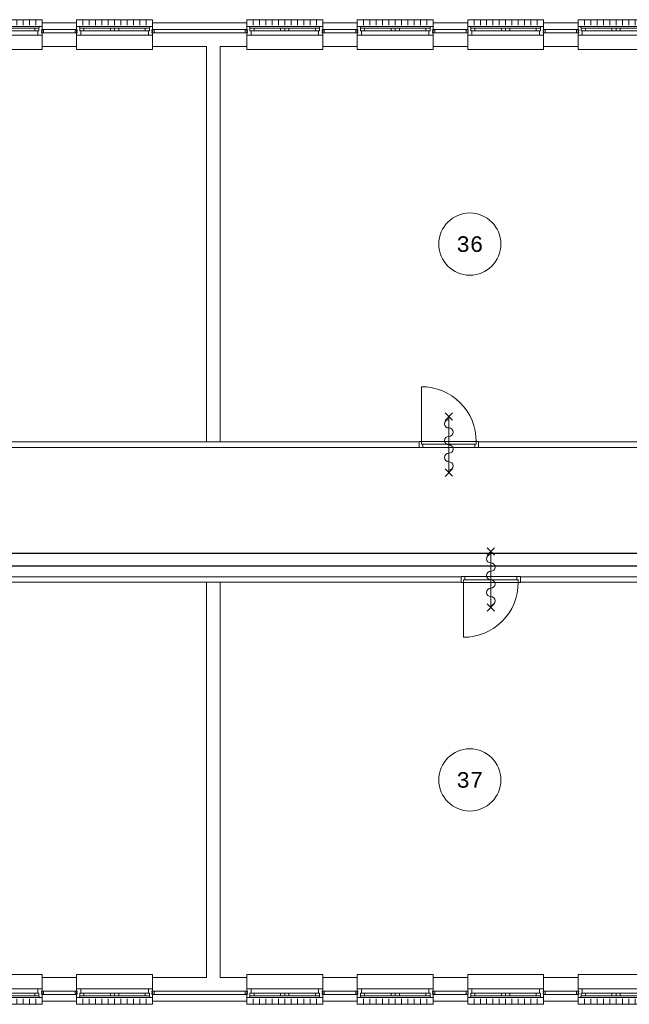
# Model space of a CAD drawing. Header units: millimetres. Extents: x 3141 to 84138, y 13023 to 41651.
# Tile 7 of 10: x 52936 to 62734, y 19224 to 35059. Entities that reach past the tile are written whole.
import ezdxf
from ezdxf.enums import TextEntityAlignment as Align
from ezdxf.xclip import XClip

# ---------------------------------------------------------------- set-up
doc = ezdxf.new("R2010")
doc.units = ezdxf.units.MM
doc.header["$LTSCALE"] = 50
doc.header["$XCLIPFRAME"] = 0
doc.layers.get('0').update_dxf_attribs({"linetype": 'CONTINUOUS'})
for name, color, linetype in [('EL6131--_KG', 3, 'CONTINUOUS'), ('Xref', 8, 'CONTINUOUS'), ('Xref-1e26$0$AL$1A---_ALGEMEEN', 8, 'CONTINUOUS'), ('Xref-1e26$0$AT$1A---_TEKST050', 8, 'CONTINUOUS')]:
    doc.layers.add(name, color=color, linetype=linetype)
doc.styles.add('Xref-1e26$0$MONOTXT', font='MONOTXT')

# ---------------------------------------------------------------- blocks, each defined once
blk = doc.blocks.new('*O40')
at = {"layer": 'Xref-1e26$0$AL$1A---_ALGEMEEN', "color": 0, "linetype": 'Continuous', "lineweight": 0}
for p, q in [((-543, 9), (543, 9)), ((-565.5, -130), (565.5, -130)), ((-508.33, -240), (-508.33, -150)), ((-493, -63), (-67, -63)), ((-493, -106), (-67, -106)), ((-406.66, -240), (-406.66, -150)), ((-305, -240), (-305, -150)), ((-203.33, -240), (-203.33, -150)), ((-101.66, -240), (-101.66, -150)), ((0, -240), (0, -150)), ((67, -63), (493, -63)), ((67, -106), (493, -106)), ((101.66, -240), (101.66, -150)), ((203.33, -240), (203.33, -150)), ((305, -240), (305, -150)), ((406.66, -240), (406.66, -150)), ((508.33, -240), (508.33, -150))]:
    blk.add_line(p, q, dxfattribs=at)
for points in [[(-610, 190), (-610, 240), (610, 240), (610, 190)], [(-610, -190), (-610, -240), (610, -240), (610, -190)]]:
    blk.add_lwpolyline(points, dxfattribs=at)
for points in [[(-610, 9), (-545.15, 9), (-543, 6.86), (-543, -63), (-560, -63), (-560, -114), (-565.5, -114), (-565.5, -127.78), (-567.72, -130), (-610, -130), (-610, -76), (-601, -76), (-601, -60), (-610, -60), (-610, -46), (-601, -46), (-601, -30), (-610, -30)], [(610, 9), (545.15, 9), (543, 6.86), (543, -63), (560, -63), (560, -114), (565.5, -114), (565.5, -127.78), (567.72, -130), (610, -130), (610, -76), (601, -76), (601, -60), (610, -60), (610, -46), (601, -46), (601, -30), (610, -30)], [(-635, -30), (-601, -30), (-601, -46), (-610, -46), (-610, -60), (-601, -60), (-601, -76), (-635, -76)], [(-560, -106), (-493, -106), (-493, -63), (-560, -63)], [(-67, -106), (0, -106), (0, -63), (-67, -63)], [(67, -106), (0, -106), (0, -63), (67, -63)], [(560, -106), (493, -106), (493, -63), (560, -63)], [(635, -30), (601, -30), (601, -46), (610, -46), (610, -60), (601, -60), (601, -76), (635, -76)]]:
    blk.add_lwpolyline(points, close=True, dxfattribs=at)
blk = doc.blocks.new('*O41')
at = {"layer": 'Xref-1e26$0$AL$1A---_ALGEMEEN', "color": 0, "linetype": 'Continuous', "lineweight": 0}
for p, q in [((-543, 9), (543, 9)), ((-565.5, -130), (565.5, -130)), ((-508.33, -240), (-508.33, -150)), ((-493, -63), (-67, -63)), ((-493, -106), (-67, -106)), ((-406.66, -240), (-406.66, -150)), ((-305, -240), (-305, -150)), ((-203.33, -240), (-203.33, -150)), ((-101.66, -240), (-101.66, -150)), ((0, -240), (0, -150)), ((67, -63), (493, -63)), ((67, -106), (493, -106)), ((101.66, -240), (101.66, -150)), ((203.33, -240), (203.33, -150)), ((305, -240), (305, -150)), ((406.66, -240), (406.66, -150)), ((508.33, -240), (508.33, -150))]:
    blk.add_line(p, q, dxfattribs=at)
for points in [[(-610, 190), (-610, 240), (610, 240), (610, 190)], [(-610, -190), (-610, -240), (610, -240), (610, -190)]]:
    blk.add_lwpolyline(points, dxfattribs=at)
for points in [[(-610, 9), (-545.15, 9), (-543, 6.86), (-543, -63), (-560, -63), (-560, -114), (-565.5, -114), (-565.5, -127.78), (-567.72, -130), (-610, -130), (-610, -76), (-601, -76), (-601, -60), (-610, -60), (-610, -46), (-601, -46), (-601, -30), (-610, -30)], [(610, 9), (545.15, 9), (543, 6.86), (543, -63), (560, -63), (560, -114), (565.5, -114), (565.5, -127.78), (567.72, -130), (610, -130), (610, -76), (601, -76), (601, -60), (610, -60), (610, -46), (601, -46), (601, -30), (610, -30)], [(-635, -30), (-601, -30), (-601, -46), (-610, -46), (-610, -60), (-601, -60), (-601, -76), (-635, -76)], [(-560, -106), (-493, -106), (-493, -63), (-560, -63)], [(-67, -106), (0, -106), (0, -63), (-67, -63)], [(67, -106), (0, -106), (0, -63), (67, -63)], [(560, -106), (493, -106), (493, -63), (560, -63)], [(635, -30), (601, -30), (601, -46), (610, -46), (610, -60), (601, -60), (601, -76), (635, -76)]]:
    blk.add_lwpolyline(points, close=True, dxfattribs=at)
blk = doc.blocks.new('*O42')
at = {"layer": 'Xref-1e26$0$AL$1A---_ALGEMEEN', "color": 0, "linetype": 'Continuous', "lineweight": 0}
for p, q in [((-543, 9), (543, 9)), ((-565.5, -130), (565.5, -130)), ((-508.33, -240), (-508.33, -150)), ((-493, -63), (-67, -63)), ((-493, -106), (-67, -106)), ((-406.66, -240), (-406.66, -150)), ((-305, -240), (-305, -150)), ((-203.33, -240), (-203.33, -150)), ((-101.66, -240), (-101.66, -150)), ((0, -240), (0, -150)), ((67, -63), (493, -63)), ((67, -106), (493, -106)), ((101.66, -240), (101.66, -150)), ((203.33, -240), (203.33, -150)), ((305, -240), (305, -150)), ((406.66, -240), (406.66, -150)), ((508.33, -240), (508.33, -150))]:
    blk.add_line(p, q, dxfattribs=at)
for points in [[(-610, 190), (-610, 240), (610, 240), (610, 190)], [(-610, -190), (-610, -240), (610, -240), (610, -190)]]:
    blk.add_lwpolyline(points, dxfattribs=at)
for points in [[(-610, 9), (-545.15, 9), (-543, 6.86), (-543, -63), (-560, -63), (-560, -114), (-565.5, -114), (-565.5, -127.78), (-567.72, -130), (-610, -130), (-610, -76), (-601, -76), (-601, -60), (-610, -60), (-610, -46), (-601, -46), (-601, -30), (-610, -30)], [(610, 9), (545.15, 9), (543, 6.86), (543, -63), (560, -63), (560, -114), (565.5, -114), (565.5, -127.78), (567.72, -130), (610, -130), (610, -76), (601, -76), (601, -60), (610, -60), (610, -46), (601, -46), (601, -30), (610, -30)], [(-635, -30), (-601, -30), (-601, -46), (-610, -46), (-610, -60), (-601, -60), (-601, -76), (-635, -76)], [(-560, -106), (-493, -106), (-493, -63), (-560, -63)], [(-67, -106), (0, -106), (0, -63), (-67, -63)], [(67, -106), (0, -106), (0, -63), (67, -63)], [(560, -106), (493, -106), (493, -63), (560, -63)], [(635, -30), (601, -30), (601, -46), (610, -46), (610, -60), (601, -60), (601, -76), (635, -76)]]:
    blk.add_lwpolyline(points, close=True, dxfattribs=at)
blk = doc.blocks.new('*O43')
at = {"layer": 'Xref-1e26$0$AL$1A---_ALGEMEEN', "color": 0, "linetype": 'Continuous', "lineweight": 0}
for p, q in [((-543, 9), (543, 9)), ((-565.5, -130), (565.5, -130)), ((-508.33, -240), (-508.33, -150)), ((-493, -63), (-67, -63)), ((-493, -106), (-67, -106)), ((-406.66, -240), (-406.66, -150)), ((-305, -240), (-305, -150)), ((-203.33, -240), (-203.33, -150)), ((-101.66, -240), (-101.66, -150)), ((0, -240), (0, -150)), ((67, -63), (493, -63)), ((67, -106), (493, -106)), ((101.66, -240), (101.66, -150)), ((203.33, -240), (203.33, -150)), ((305, -240), (305, -150)), ((406.66, -240), (406.66, -150)), ((508.33, -240), (508.33, -150))]:
    blk.add_line(p, q, dxfattribs=at)
for points in [[(-610, 190), (-610, 240), (610, 240), (610, 190)], [(-610, -190), (-610, -240), (610, -240), (610, -190)]]:
    blk.add_lwpolyline(points, dxfattribs=at)
for points in [[(-610, 9), (-545.15, 9), (-543, 6.86), (-543, -63), (-560, -63), (-560, -114), (-565.5, -114), (-565.5, -127.78), (-567.72, -130), (-610, -130), (-610, -76), (-601, -76), (-601, -60), (-610, -60), (-610, -46), (-601, -46), (-601, -30), (-610, -30)], [(610, 9), (545.15, 9), (543, 6.86), (543, -63), (560, -63), (560, -114), (565.5, -114), (565.5, -127.78), (567.72, -130), (610, -130), (610, -76), (601, -76), (601, -60), (610, -60), (610, -46), (601, -46), (601, -30), (610, -30)], [(-635, -30), (-601, -30), (-601, -46), (-610, -46), (-610, -60), (-601, -60), (-601, -76), (-635, -76)], [(-560, -106), (-493, -106), (-493, -63), (-560, -63)], [(-67, -106), (0, -106), (0, -63), (-67, -63)], [(67, -106), (0, -106), (0, -63), (67, -63)], [(560, -106), (493, -106), (493, -63), (560, -63)], [(635, -30), (601, -30), (601, -46), (610, -46), (610, -60), (601, -60), (601, -76), (635, -76)]]:
    blk.add_lwpolyline(points, close=True, dxfattribs=at)
blk = doc.blocks.new('*O44')
at = {"layer": 'Xref-1e26$0$AL$1A---_ALGEMEEN', "color": 0, "linetype": 'Continuous', "lineweight": 0}
for p, q in [((-543, 9), (543, 9)), ((-565.5, -130), (565.5, -130)), ((-508.33, -240), (-508.33, -150)), ((-493, -63), (-67, -63)), ((-493, -106), (-67, -106)), ((-406.66, -240), (-406.66, -150)), ((-305, -240), (-305, -150)), ((-203.33, -240), (-203.33, -150)), ((-101.66, -240), (-101.66, -150)), ((0, -240), (0, -150)), ((67, -63), (493, -63)), ((67, -106), (493, -106)), ((101.66, -240), (101.66, -150)), ((203.33, -240), (203.33, -150)), ((305, -240), (305, -150)), ((406.66, -240), (406.66, -150)), ((508.33, -240), (508.33, -150))]:
    blk.add_line(p, q, dxfattribs=at)
for points in [[(-610, 190), (-610, 240), (610, 240), (610, 190)], [(-610, -190), (-610, -240), (610, -240), (610, -190)]]:
    blk.add_lwpolyline(points, dxfattribs=at)
for points in [[(-610, 9), (-545.15, 9), (-543, 6.86), (-543, -63), (-560, -63), (-560, -114), (-565.5, -114), (-565.5, -127.78), (-567.72, -130), (-610, -130), (-610, -76), (-601, -76), (-601, -60), (-610, -60), (-610, -46), (-601, -46), (-601, -30), (-610, -30)], [(610, 9), (545.15, 9), (543, 6.86), (543, -63), (560, -63), (560, -114), (565.5, -114), (565.5, -127.78), (567.72, -130), (610, -130), (610, -76), (601, -76), (601, -60), (610, -60), (610, -46), (601, -46), (601, -30), (610, -30)], [(-635, -30), (-601, -30), (-601, -46), (-610, -46), (-610, -60), (-601, -60), (-601, -76), (-635, -76)], [(-560, -106), (-493, -106), (-493, -63), (-560, -63)], [(-67, -106), (0, -106), (0, -63), (-67, -63)], [(67, -106), (0, -106), (0, -63), (67, -63)], [(560, -106), (493, -106), (493, -63), (560, -63)], [(635, -30), (601, -30), (601, -46), (610, -46), (610, -60), (601, -60), (601, -76), (635, -76)]]:
    blk.add_lwpolyline(points, close=True, dxfattribs=at)
blk = doc.blocks.new('*O45')
at = {"layer": 'Xref-1e26$0$AL$1A---_ALGEMEEN', "color": 0, "linetype": 'Continuous', "lineweight": 0}
for p, q in [((-543, 9), (543, 9)), ((-565.5, -130), (565.5, -130)), ((-508.33, -240), (-508.33, -150)), ((-493, -63), (-67, -63)), ((-493, -106), (-67, -106)), ((-406.66, -240), (-406.66, -150)), ((-305, -240), (-305, -150)), ((-203.33, -240), (-203.33, -150)), ((-101.66, -240), (-101.66, -150)), ((0, -240), (0, -150)), ((67, -63), (493, -63)), ((67, -106), (493, -106)), ((101.66, -240), (101.66, -150)), ((203.33, -240), (203.33, -150)), ((305, -240), (305, -150)), ((406.66, -240), (406.66, -150)), ((508.33, -240), (508.33, -150))]:
    blk.add_line(p, q, dxfattribs=at)
for points in [[(-610, 190), (-610, 240), (610, 240), (610, 190)], [(-610, -190), (-610, -240), (610, -240), (610, -190)]]:
    blk.add_lwpolyline(points, dxfattribs=at)
for points in [[(-610, 9), (-545.15, 9), (-543, 6.86), (-543, -63), (-560, -63), (-560, -114), (-565.5, -114), (-565.5, -127.78), (-567.72, -130), (-610, -130), (-610, -76), (-601, -76), (-601, -60), (-610, -60), (-610, -46), (-601, -46), (-601, -30), (-610, -30)], [(610, 9), (545.15, 9), (543, 6.86), (543, -63), (560, -63), (560, -114), (565.5, -114), (565.5, -127.78), (567.72, -130), (610, -130), (610, -76), (601, -76), (601, -60), (610, -60), (610, -46), (601, -46), (601, -30), (610, -30)], [(-635, -30), (-601, -30), (-601, -46), (-610, -46), (-610, -60), (-601, -60), (-601, -76), (-635, -76)], [(-560, -106), (-493, -106), (-493, -63), (-560, -63)], [(-67, -106), (0, -106), (0, -63), (-67, -63)], [(67, -106), (0, -106), (0, -63), (67, -63)], [(560, -106), (493, -106), (493, -63), (560, -63)], [(635, -30), (601, -30), (601, -46), (610, -46), (610, -60), (601, -60), (601, -76), (635, -76)]]:
    blk.add_lwpolyline(points, close=True, dxfattribs=at)
blk = doc.blocks.new('*O60')
at = {"layer": 'Xref-1e26$0$AL$1A---_ALGEMEEN', "color": 0, "linetype": 'Continuous', "lineweight": 0}
for p, q in [((-508.33, 240), (-508.33, 150)), ((-406.66, 240), (-406.66, 150)), ((-305, 240), (-305, 150)), ((-203.33, 240), (-203.33, 150)), ((-101.66, 240), (-101.66, 150)), ((0, 240), (0, 150)), ((101.66, 240), (101.66, 150)), ((203.33, 240), (203.33, 150)), ((305, 240), (305, 150)), ((406.66, 240), (406.66, 150)), ((508.33, 240), (508.33, 150)), ((-565.5, 130), (565.5, 130)), ((-493, 106), (-67, 106)), ((-493, 63), (-67, 63)), ((67, 106), (493, 106)), ((67, 63), (493, 63)), ((-543, -9), (543, -9))]:
    blk.add_line(p, q, dxfattribs=at)
for points in [[(-610, 190), (-610, 240), (610, 240), (610, 190)], [(-610, -190), (-610, -240), (610, -240), (610, -190)]]:
    blk.add_lwpolyline(points, dxfattribs=at)
for points in [[(-635, 30), (-601, 30), (-601, 46), (-610, 46), (-610, 60), (-601, 60), (-601, 76), (-635, 76)], [(-610, -9), (-545.15, -9), (-543, -6.86), (-543, 63), (-560, 63), (-560, 114), (-565.5, 114), (-565.5, 127.78), (-567.72, 130), (-610, 130), (-610, 76), (-601, 76), (-601, 60), (-610, 60), (-610, 46), (-601, 46), (-601, 30), (-610, 30)], [(-560, 106), (-493, 106), (-493, 63), (-560, 63)], [(-67, 106), (0, 106), (0, 63), (-67, 63)], [(67, 106), (0, 106), (0, 63), (67, 63)], [(560, 106), (493, 106), (493, 63), (560, 63)], [(610, -9), (545.15, -9), (543, -6.86), (543, 63), (560, 63), (560, 114), (565.5, 114), (565.5, 127.78), (567.72, 130), (610, 130), (610, 76), (601, 76), (601, 60), (610, 60), (610, 46), (601, 46), (601, 30), (610, 30)], [(635, 30), (601, 30), (601, 46), (610, 46), (610, 60), (601, 60), (601, 76), (635, 76)]]:
    blk.add_lwpolyline(points, close=True, dxfattribs=at)
blk = doc.blocks.new('*O61')
at = {"layer": 'Xref-1e26$0$AL$1A---_ALGEMEEN', "color": 0, "linetype": 'Continuous', "lineweight": 0}
for p, q in [((-508.33, 240), (-508.33, 150)), ((-406.66, 240), (-406.66, 150)), ((-305, 240), (-305, 150)), ((-203.33, 240), (-203.33, 150)), ((-101.66, 240), (-101.66, 150)), ((0, 240), (0, 150)), ((101.66, 240), (101.66, 150)), ((203.33, 240), (203.33, 150)), ((305, 240), (305, 150)), ((406.66, 240), (406.66, 150)), ((508.33, 240), (508.33, 150)), ((-565.5, 130), (565.5, 130)), ((-493, 106), (-67, 106)), ((-493, 63), (-67, 63)), ((67, 106), (493, 106)), ((67, 63), (493, 63)), ((-543, -9), (543, -9))]:
    blk.add_line(p, q, dxfattribs=at)
for points in [[(-610, 190), (-610, 240), (610, 240), (610, 190)], [(-610, -190), (-610, -240), (610, -240), (610, -190)]]:
    blk.add_lwpolyline(points, dxfattribs=at)
for points in [[(-635, 30), (-601, 30), (-601, 46), (-610, 46), (-610, 60), (-601, 60), (-601, 76), (-635, 76)], [(-610, -9), (-545.15, -9), (-543, -6.86), (-543, 63), (-560, 63), (-560, 114), (-565.5, 114), (-565.5, 127.78), (-567.72, 130), (-610, 130), (-610, 76), (-601, 76), (-601, 60), (-610, 60), (-610, 46), (-601, 46), (-601, 30), (-610, 30)], [(-560, 106), (-493, 106), (-493, 63), (-560, 63)], [(-67, 106), (0, 106), (0, 63), (-67, 63)], [(67, 106), (0, 106), (0, 63), (67, 63)], [(560, 106), (493, 106), (493, 63), (560, 63)], [(610, -9), (545.15, -9), (543, -6.86), (543, 63), (560, 63), (560, 114), (565.5, 114), (565.5, 127.78), (567.72, 130), (610, 130), (610, 76), (601, 76), (601, 60), (610, 60), (610, 46), (601, 46), (601, 30), (610, 30)], [(635, 30), (601, 30), (601, 46), (610, 46), (610, 60), (601, 60), (601, 76), (635, 76)]]:
    blk.add_lwpolyline(points, close=True, dxfattribs=at)
blk = doc.blocks.new('*O62')
at = {"layer": 'Xref-1e26$0$AL$1A---_ALGEMEEN', "color": 0, "linetype": 'Continuous', "lineweight": 0}
for p, q in [((-508.33, 240), (-508.33, 150)), ((-406.66, 240), (-406.66, 150)), ((-305, 240), (-305, 150)), ((-203.33, 240), (-203.33, 150)), ((-101.66, 240), (-101.66, 150)), ((0, 240), (0, 150)), ((101.66, 240), (101.66, 150)), ((203.33, 240), (203.33, 150)), ((305, 240), (305, 150)), ((406.66, 240), (406.66, 150)), ((508.33, 240), (508.33, 150)), ((-565.5, 130), (565.5, 130)), ((-493, 106), (-67, 106)), ((-493, 63), (-67, 63)), ((67, 106), (493, 106)), ((67, 63), (493, 63)), ((-543, -9), (543, -9))]:
    blk.add_line(p, q, dxfattribs=at)
for points in [[(-610, 190), (-610, 240), (610, 240), (610, 190)], [(-610, -190), (-610, -240), (610, -240), (610, -190)]]:
    blk.add_lwpolyline(points, dxfattribs=at)
for points in [[(-635, 30), (-601, 30), (-601, 46), (-610, 46), (-610, 60), (-601, 60), (-601, 76), (-635, 76)], [(-610, -9), (-545.15, -9), (-543, -6.86), (-543, 63), (-560, 63), (-560, 114), (-565.5, 114), (-565.5, 127.78), (-567.72, 130), (-610, 130), (-610, 76), (-601, 76), (-601, 60), (-610, 60), (-610, 46), (-601, 46), (-601, 30), (-610, 30)], [(-560, 106), (-493, 106), (-493, 63), (-560, 63)], [(-67, 106), (0, 106), (0, 63), (-67, 63)], [(67, 106), (0, 106), (0, 63), (67, 63)], [(560, 106), (493, 106), (493, 63), (560, 63)], [(610, -9), (545.15, -9), (543, -6.86), (543, 63), (560, 63), (560, 114), (565.5, 114), (565.5, 127.78), (567.72, 130), (610, 130), (610, 76), (601, 76), (601, 60), (610, 60), (610, 46), (601, 46), (601, 30), (610, 30)], [(635, 30), (601, 30), (601, 46), (610, 46), (610, 60), (601, 60), (601, 76), (635, 76)]]:
    blk.add_lwpolyline(points, close=True, dxfattribs=at)
blk = doc.blocks.new('*O63')
at = {"layer": 'Xref-1e26$0$AL$1A---_ALGEMEEN', "color": 0, "linetype": 'Continuous', "lineweight": 0}
for p, q in [((-508.33, 240), (-508.33, 150)), ((-406.66, 240), (-406.66, 150)), ((-305, 240), (-305, 150)), ((-203.33, 240), (-203.33, 150)), ((-101.66, 240), (-101.66, 150)), ((0, 240), (0, 150)), ((101.66, 240), (101.66, 150)), ((203.33, 240), (203.33, 150)), ((305, 240), (305, 150)), ((406.66, 240), (406.66, 150)), ((508.33, 240), (508.33, 150)), ((-565.5, 130), (565.5, 130)), ((-493, 106), (-67, 106)), ((-493, 63), (-67, 63)), ((67, 106), (493, 106)), ((67, 63), (493, 63)), ((-543, -9), (543, -9))]:
    blk.add_line(p, q, dxfattribs=at)
for points in [[(-610, 190), (-610, 240), (610, 240), (610, 190)], [(-610, -190), (-610, -240), (610, -240), (610, -190)]]:
    blk.add_lwpolyline(points, dxfattribs=at)
for points in [[(-635, 30), (-601, 30), (-601, 46), (-610, 46), (-610, 60), (-601, 60), (-601, 76), (-635, 76)], [(-610, -9), (-545.15, -9), (-543, -6.86), (-543, 63), (-560, 63), (-560, 114), (-565.5, 114), (-565.5, 127.78), (-567.72, 130), (-610, 130), (-610, 76), (-601, 76), (-601, 60), (-610, 60), (-610, 46), (-601, 46), (-601, 30), (-610, 30)], [(-560, 106), (-493, 106), (-493, 63), (-560, 63)], [(-67, 106), (0, 106), (0, 63), (-67, 63)], [(67, 106), (0, 106), (0, 63), (67, 63)], [(560, 106), (493, 106), (493, 63), (560, 63)], [(610, -9), (545.15, -9), (543, -6.86), (543, 63), (560, 63), (560, 114), (565.5, 114), (565.5, 127.78), (567.72, 130), (610, 130), (610, 76), (601, 76), (601, 60), (610, 60), (610, 46), (601, 46), (601, 30), (610, 30)], [(635, 30), (601, 30), (601, 46), (610, 46), (610, 60), (601, 60), (601, 76), (635, 76)]]:
    blk.add_lwpolyline(points, close=True, dxfattribs=at)
blk = doc.blocks.new('*O64')
at = {"layer": 'Xref-1e26$0$AL$1A---_ALGEMEEN', "color": 0, "linetype": 'Continuous', "lineweight": 0}
for p, q in [((-508.33, 240), (-508.33, 150)), ((-406.66, 240), (-406.66, 150)), ((-305, 240), (-305, 150)), ((-203.33, 240), (-203.33, 150)), ((-101.66, 240), (-101.66, 150)), ((0, 240), (0, 150)), ((101.66, 240), (101.66, 150)), ((203.33, 240), (203.33, 150)), ((305, 240), (305, 150)), ((406.66, 240), (406.66, 150)), ((508.33, 240), (508.33, 150)), ((-565.5, 130), (565.5, 130)), ((-493, 106), (-67, 106)), ((-493, 63), (-67, 63)), ((67, 106), (493, 106)), ((67, 63), (493, 63)), ((-543, -9), (543, -9))]:
    blk.add_line(p, q, dxfattribs=at)
for points in [[(-610, 190), (-610, 240), (610, 240), (610, 190)], [(-610, -190), (-610, -240), (610, -240), (610, -190)]]:
    blk.add_lwpolyline(points, dxfattribs=at)
for points in [[(-635, 30), (-601, 30), (-601, 46), (-610, 46), (-610, 60), (-601, 60), (-601, 76), (-635, 76)], [(-610, -9), (-545.15, -9), (-543, -6.86), (-543, 63), (-560, 63), (-560, 114), (-565.5, 114), (-565.5, 127.78), (-567.72, 130), (-610, 130), (-610, 76), (-601, 76), (-601, 60), (-610, 60), (-610, 46), (-601, 46), (-601, 30), (-610, 30)], [(-560, 106), (-493, 106), (-493, 63), (-560, 63)], [(-67, 106), (0, 106), (0, 63), (-67, 63)], [(67, 106), (0, 106), (0, 63), (67, 63)], [(560, 106), (493, 106), (493, 63), (560, 63)], [(610, -9), (545.15, -9), (543, -6.86), (543, 63), (560, 63), (560, 114), (565.5, 114), (565.5, 127.78), (567.72, 130), (610, 130), (610, 76), (601, 76), (601, 60), (610, 60), (610, 46), (601, 46), (601, 30), (610, 30)], [(635, 30), (601, 30), (601, 46), (610, 46), (610, 60), (601, 60), (601, 76), (635, 76)]]:
    blk.add_lwpolyline(points, close=True, dxfattribs=at)
blk = doc.blocks.new('*O65')
at = {"layer": 'Xref-1e26$0$AL$1A---_ALGEMEEN', "color": 0, "linetype": 'Continuous', "lineweight": 0}
for p, q in [((-508.33, 240), (-508.33, 150)), ((-406.66, 240), (-406.66, 150)), ((-305, 240), (-305, 150)), ((-203.33, 240), (-203.33, 150)), ((-101.66, 240), (-101.66, 150)), ((0, 240), (0, 150)), ((101.66, 240), (101.66, 150)), ((203.33, 240), (203.33, 150)), ((305, 240), (305, 150)), ((406.66, 240), (406.66, 150)), ((508.33, 240), (508.33, 150)), ((-565.5, 130), (565.5, 130)), ((-493, 106), (-67, 106)), ((-493, 63), (-67, 63)), ((67, 106), (493, 106)), ((67, 63), (493, 63)), ((-543, -9), (543, -9))]:
    blk.add_line(p, q, dxfattribs=at)
for points in [[(-610, 190), (-610, 240), (610, 240), (610, 190)], [(-610, -190), (-610, -240), (610, -240), (610, -190)]]:
    blk.add_lwpolyline(points, dxfattribs=at)
for points in [[(-635, 30), (-601, 30), (-601, 46), (-610, 46), (-610, 60), (-601, 60), (-601, 76), (-635, 76)], [(-610, -9), (-545.15, -9), (-543, -6.86), (-543, 63), (-560, 63), (-560, 114), (-565.5, 114), (-565.5, 127.78), (-567.72, 130), (-610, 130), (-610, 76), (-601, 76), (-601, 60), (-610, 60), (-610, 46), (-601, 46), (-601, 30), (-610, 30)], [(-560, 106), (-493, 106), (-493, 63), (-560, 63)], [(-67, 106), (0, 106), (0, 63), (-67, 63)], [(67, 106), (0, 106), (0, 63), (67, 63)], [(560, 106), (493, 106), (493, 63), (560, 63)], [(610, -9), (545.15, -9), (543, -6.86), (543, 63), (560, 63), (560, 114), (565.5, 114), (565.5, 127.78), (567.72, 130), (610, 130), (610, 76), (601, 76), (601, 60), (610, 60), (610, 46), (601, 46), (601, 30), (610, 30)], [(635, 30), (601, 30), (601, 46), (610, 46), (610, 60), (601, 60), (601, 76), (635, 76)]]:
    blk.add_lwpolyline(points, close=True, dxfattribs=at)
blk = doc.blocks.new('Xref-1e26$0$ED0881')
at = {"layer": 'Xref-1e26$0$AL$1A---_ALGEMEEN', "color": 0, "linetype": 'Continuous', "lineweight": 0}
for p, q in [((475, -400), (475, 500)), ((915, 0), (35, 0)), ((55, 100), (895, 100)), ((55, 45), (895, 45))]:
    blk.add_line(p, q, dxfattribs=at)
for points in [[(55, 100), (0, 100), (0, 0), (35, 0), (35, 45), (55, 45), (55, 100)], [(950, 0), (915, 0), (915, 45), (895, 45), (895, 100), (950, 100), (950, 0)]]:
    blk.add_lwpolyline(points, close=True, dxfattribs=at)
blk.add_lwpolyline([(35, 0), (35, -880, 0.414214), (915, 0)], format="xyb", dxfattribs=at)
blk = doc.blocks.new('Xref-1e26$0$BRW60')
at = {"layer": 'Xref-1e26$0$AL$1A---_ALGEMEEN', "color": 0, "linetype": 'Continuous', "lineweight": 0}
for p, q in [((-61.42, 393.58), (61.43, 516.42)), ((59.19, 395.81), (-59.19, 514.19)), ((-61.42, -506.42), (61.43, -383.58)), ((59.19, -504.19), (-59.19, -385.81))]:
    blk.add_line(p, q, dxfattribs=at)
blk = doc.blocks.new('*O208')
at = {"layer": 'Xref-1e26$0$AL$1A---_ALGEMEEN', "color": 0, "linetype": 'Continuous', "lineweight": 0}
blk.add_lwpolyline([(0, -407, 1), (0, -271, -1), (0, -136, 1), (0, 0, -1), (0, 136, 1), (0, 271, -1), (0, 407)], format="xyb", dxfattribs=at)
blk = doc.blocks.new('Xref-1e26$0$BRW00')
at = {"layer": 'Xref-1e26$0$AL$1A---_ALGEMEEN', "color": 0, "linetype": 'Continuous', "lineweight": 0}
blk.add_blockref('*O208', (0, 0), dxfattribs=at)
blk = doc.blocks.new('*O216')
at = {"layer": 'Xref-1e26$0$AL$1A---_ALGEMEEN', "color": 0, "linetype": 'Continuous', "lineweight": 0}
blk.add_line((0, 450), (0, -450), dxfattribs=at)
for name in ['Xref-1e26$0$BRW60', 'Xref-1e26$0$BRW00']:
    blk.add_blockref(name, (0, -5), dxfattribs=at)
blk = doc.blocks.new('*O217')
at = {"layer": 'Xref-1e26$0$AL$1A---_ALGEMEEN', "color": 0, "linetype": 'Continuous', "lineweight": 0}
blk.add_line((0, 450), (0, -450), dxfattribs=at)
for name in ['Xref-1e26$0$BRW60', 'Xref-1e26$0$BRW00']:
    blk.add_blockref(name, (0, -5), dxfattribs=at)
blk = doc.blocks.new('Xref-1e26')
at = {"layer": 'Xref-1e26$0$AL$1A---_ALGEMEEN', "linetype": 'Continuous', "lineweight": 0}
for p, q in [((131977.42, 63796.73), (131977.42, 57439.23)), ((132197.42, 63796.73), (132197.42, 57439.23)), ((131977.42, 48821.73), (131977.42, 55179.23)), ((132197.42, 48821.73), (132197.42, 55179.23))]:
    blk.add_line(p, q, dxfattribs=at)
for points in [[(129334.42, 64176.73), (129889.42, 64176.73), (129889.42, 64066.73), (129334.42, 64066.73)], [(131109.42, 64176.73), (132624.42, 64176.73), (132624.42, 64066.73), (131109.42, 64066.73)], [(133845.42, 64176.73), (134400.42, 64176.73), (134400.42, 64066.73), (133845.42, 64066.73)], [(135620.42, 64176.73), (136175.42, 64176.73), (136175.42, 64066.73), (135620.42, 64066.73)], [(137395.42, 64176.73), (137950.42, 64176.73), (137950.42, 64066.73), (137395.42, 64066.73)], [(129334.42, 64016.73), (129889.42, 64016.73), (129889.42, 63796.73), (129334.42, 63796.73)], [(131977.42, 57439.23), (132197.42, 57439.23), (132197.42, 63796.73), (132624.42, 63796.73), (132624.42, 64016.73), (131109.42, 64016.73), (131109.42, 63796.73), (131977.42, 63796.73)], [(133845.42, 64016.73), (134400.42, 64016.73), (134400.42, 63796.73), (133845.42, 63796.73)], [(135620.42, 64016.73), (136175.42, 64016.73), (136175.42, 63796.73), (135620.42, 63796.73)], [(137395.42, 64016.73), (137950.42, 64016.73), (137950.42, 63796.73), (137395.42, 63796.73)], [(128102.42, 57349.23), (135397.42, 57349.23), (135397.42, 57439.23), (128102.42, 57439.23)], [(140332.42, 57439.23), (136347.42, 57439.23), (136347.42, 57349.23), (140332.42, 57349.23)], [(128777.42, 55179.23), (136072.42, 55179.23), (136072.42, 55269.23), (128777.42, 55269.23)], [(140442.42, 55269.23), (137022.42, 55269.23), (137022.42, 55179.23), (140442.42, 55179.23)], [(131977.42, 55179.23), (132197.42, 55179.23), (132197.42, 48821.73), (132624.42, 48821.73), (132624.42, 48601.73), (131109.42, 48601.73), (131109.42, 48821.73), (131977.42, 48821.73)], [(129334.42, 48601.73), (129889.42, 48601.73), (129889.42, 48821.73), (129334.42, 48821.73)], [(133845.42, 48601.73), (134400.42, 48601.73), (134400.42, 48821.73), (133845.42, 48821.73)], [(135620.42, 48601.73), (136175.42, 48601.73), (136175.42, 48821.73), (135620.42, 48821.73)], [(137395.42, 48601.73), (137950.42, 48601.73), (137950.42, 48821.73), (137395.42, 48821.73)], [(129334.42, 48441.73), (129889.42, 48441.73), (129889.42, 48551.73), (129334.42, 48551.73)], [(131109.42, 48441.73), (132624.42, 48441.73), (132624.42, 48551.73), (131109.42, 48551.73)], [(133845.42, 48441.73), (134400.42, 48441.73), (134400.42, 48551.73), (133845.42, 48551.73)], [(135620.42, 48441.73), (136175.42, 48441.73), (136175.42, 48551.73), (135620.42, 48551.73)], [(137395.42, 48441.73), (137950.42, 48441.73), (137950.42, 48551.73), (137395.42, 48551.73)]]:
    blk.add_lwpolyline(points, close=True, dxfattribs=at)
for centre in [(136209.92, 60617.99), (136209.91, 52000.48)]:
    blk.add_circle(centre, 500, dxfattribs=at)
for name, p in [('*O60', (128724.42, 63986.73)), ('*O61', (130499.42, 63986.73)), ('*O62', (133235.42, 63986.73)), ('*O63', (135010.42, 63986.73)), ('*O64', (136785.42, 63986.73)), ('*O65', (138560.42, 63986.73)), ('*O216', (135872.42, 57394.23)), ('Xref-1e26$0$ED0881', (136072.42, 55174.23)), ('*O217', (136547.42, 55224.23)), ('*O40', (128724.42, 48631.73)), ('*O41', (130499.42, 48631.73)), ('*O42', (133235.42, 48631.73)), ('*O43', (135010.42, 48631.73)), ('*O44', (136785.42, 48631.73)), ('*O45', (138560.42, 48631.73))]:
    blk.add_blockref(name, p, dxfattribs=at)
at = {"layer": 'Xref-1e26$0$AL$1A---_ALGEMEEN', "linetype": 'Continuous', "lineweight": 0, "yscale": -1}
blk.add_blockref('Xref-1e26$0$ED0881', (135397.42, 57444.23), dxfattribs=at)
at = {"layer": 'Xref-1e26$0$AT$1A---_TEKST050', "linetype": 'Continuous', "lineweight": 0, "style": 'Xref-1e26$0$MONOTXT'}
for s, p in [('36', (136209.91, 60617.98)), ('37', (136209.9, 52000.47))]:
    blk.add_text(s, height=250.00002, dxfattribs=at).set_placement(p, align=Align.MIDDLE)
blk = doc.blocks.new('E-GK-GTC-C83C')
at = {"color": 0, "linetype": 'Continuous'}
for p, q in [((-0.5, 100), (0.5, 100)), ((-0.5, -100), (0.5, -100))]:
    blk.add_line(p, q, dxfattribs=at)

msp = doc.modelspace()

# ---------------------------------------------------------------- block references
at = {"layer": 'EL6131--_KG', "xscale": 41508.61204677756, "rotation": 180}
msp.add_blockref('E-GK-GTC-C83C', (46336, 26372, 2500), dxfattribs=at)
at = {"layer": 'Xref', "color": 8}
ref = msp.add_blockref('Xref-1e26', (-76039, -29168), dxfattribs=at)
XClip(ref).set_block_clipping_path([(78159.3219657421, 42190.8042191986), (160177.2440203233, 70818.631955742)])

doc.saveas('drawing.dxf')
